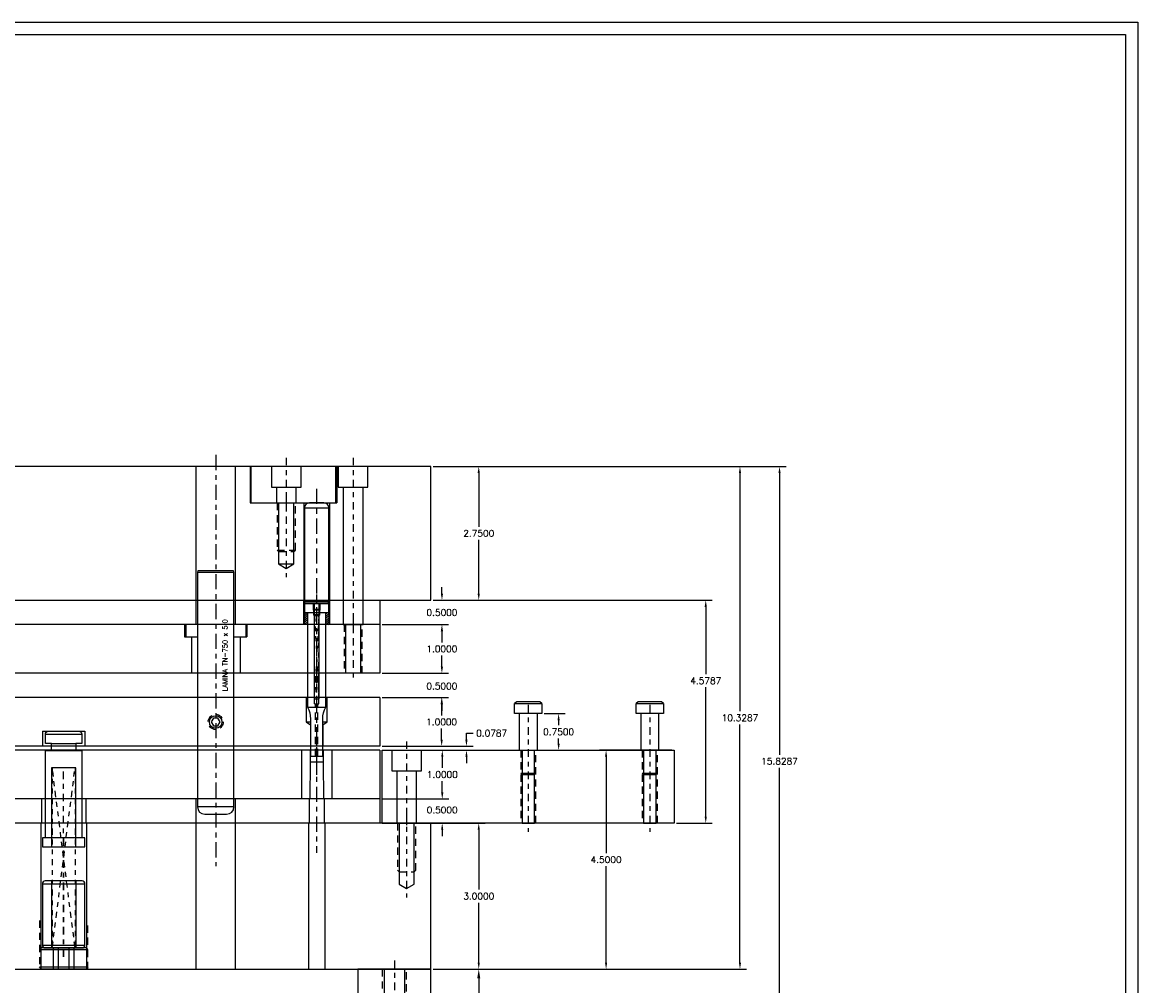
# Model space of a CAD drawing. Header units: inches. Extents: x -59 to 40, y -86 to 20.
# Tile 36 of 74: x 17 to 40, y -72 to -52. Entities that reach past the tile are written whole.
import ezdxf

# ---------------------------------------------------------------- set-up
doc = ezdxf.new("R2010")
doc.units = ezdxf.units.IN
doc.header["$MEASUREMENT"] = 0
for name, pattern in [('CENTER', [0.249, 0.156, -0.031, 0.031, -0.031]), ('CENTER-2', [0.498, 0.312, -0.062, 0.062, -0.062]), ('HIDDEN', [0.225, 0.15, -0.075]), ('PHANTOM', [0.25, 0.125, -0.025, 0.025, -0.025, 0.025, -0.025])]:
    doc.linetypes.add(name, pattern=pattern)
for name, color, linetype in [('SID-M-C', 3, 'CENTER'), ('SID-M-C2', 3, 'CENTER-2'), ('SID-M-D', 2, 'Continuous'), ('SID-M-H', 4, 'HIDDEN'), ('SID-M-P', 6, 'PHANTOM'), ('SID-M-S', 7, 'Continuous')]:
    doc.layers.add(name, color=color, linetype=linetype)
doc.styles.add('DIEMAKER', font='SIMPLEX.shx')
doc.styles.get("Standard").update_dxf_attribs({"font": 'txt.shx'})
doc.dimstyles.get("Standard").update_dxf_attribs({"dimtxt": 0.18, "dimasz": 0.18, "dimexe": 0.18, "dimexo": 0.0625, "dimgap": 0.09, "dimtad": 0, "dimtih": 1, "dimtoh": 1, "dimdec": 4, "dimzin": 0, "dimdsep": 46, "dimtxsty": 'Standard', "dimcen": 0.09, "dimadec": 0, "dimazin": 0, "dimtfac": 1, "dimtdec": 4, "dimtofl": 0, "dimtmove": 0, "dimatfit": 3, "dimfxl": 0, "dimtolj": 1, "dimtzin": 0, "dimarcsym": 0})

# ---------------------------------------------------------------- blocks, each defined once
blk = doc.blocks.new('*D112')
at = {"layer": 'DEFPOINTS', "color": 0, "transparency": 16777216}
for p in [(25.242, -71.352), (26.224, -71.352), (25.242, -76.852)]:
    blk.add_point(p, dxfattribs=at)
at = {"layer": 'SID-M-D', "color": 0, "lineweight": -2, "transparency": 16777216}
for p, q in [((25.292, -71.352), (26.349, -71.352)), ((26.224, -71.54), (26.224, -73.973)), ((26.224, -76.665), (26.224, -74.231)), ((25.292, -76.852), (26.349, -76.852))]:
    blk.add_line(p, q, dxfattribs=at)
at = {"layer": 'SID-M-D', "color": 0, "transparency": 16777216}
for points in [[(26.192, -71.54), (26.255, -71.54), (26.224, -71.352)], [(26.192, -76.665), (26.255, -76.665), (26.224, -76.852)]]:
    blk.add_solid(points, dxfattribs=at)
at = {"layer": 'SID-M-D', "color": 0, "transparency": 16777216, "insert": (26.224, -74.102), "char_height": 0.1378, "attachment_point": 5}
blk.add_mtext('\\A1;5.5000', dxfattribs=at)
blk = doc.blocks.new('*D115')
at = {"layer": 'DEFPOINTS', "color": 0, "transparency": 16777216}
for p in [(25.242, -68.352), (26.224, -68.352), (25.242, -71.352)]:
    blk.add_point(p, dxfattribs=at)
at = {"layer": 'SID-M-D', "color": 0, "lineweight": -2, "transparency": 16777216}
for p, q in [((25.289, -68.352), (26.359, -68.352)), ((26.224, -68.487), (26.224, -69.717)), ((26.224, -71.217), (26.224, -69.987)), ((25.289, -71.352), (26.359, -71.352))]:
    blk.add_line(p, q, dxfattribs=at)
at = {"layer": 'SID-M-D', "color": 0, "transparency": 16777216}
for points in [[(26.201, -68.487), (26.246, -68.487), (26.224, -68.352)], [(26.201, -71.217), (26.246, -71.217), (26.224, -71.352)]]:
    blk.add_solid(points, dxfattribs=at)
at = {"layer": 'SID-M-D', "color": 0, "transparency": 16777216, "insert": (26.224, -69.852), "char_height": 0.135, "attachment_point": 5}
blk.add_mtext('\\A1;3.0000', dxfattribs=at)
blk = doc.blocks.new('*D116')
at = {"layer": 'DEFPOINTS', "color": 0, "transparency": 16777216}
for p in [(28.841, -66.852), (30.242, -66.852), (25.242, -71.352)]:
    blk.add_point(p, dxfattribs=at)
at = {"layer": 'SID-M-D', "color": 0, "lineweight": -2, "transparency": 16777216}
for p, q in [((30.195, -66.852), (28.706, -66.852)), ((28.841, -66.987), (28.841, -68.967)), ((28.841, -71.217), (28.841, -69.237)), ((25.289, -71.352), (28.976, -71.352))]:
    blk.add_line(p, q, dxfattribs=at)
at = {"layer": 'SID-M-D', "color": 0, "transparency": 16777216}
for points in [[(28.819, -66.987), (28.864, -66.987), (28.841, -66.852)], [(28.819, -71.217), (28.864, -71.217), (28.841, -71.352)]]:
    blk.add_solid(points, dxfattribs=at)
at = {"layer": 'SID-M-D', "color": 0, "transparency": 16777216, "insert": (28.841, -69.102), "char_height": 0.135, "attachment_point": 5}
blk.add_mtext('\\A1;4.5000', dxfattribs=at)
blk = doc.blocks.new('*D117')
at = {"layer": 'DEFPOINTS', "color": 0, "transparency": 16777216}
for p in [(25.242, -61.023), (31.593, -61.023), (25.242, -71.352)]:
    blk.add_point(p, dxfattribs=at)
at = {"layer": 'SID-M-D', "color": 0, "lineweight": -2, "transparency": 16777216}
for p, q in [((25.289, -61.023), (31.728, -61.023)), ((31.593, -61.158), (31.593, -66.053)), ((31.593, -71.217), (31.593, -66.323)), ((25.289, -71.352), (31.728, -71.352))]:
    blk.add_line(p, q, dxfattribs=at)
at = {"layer": 'SID-M-D', "color": 0, "transparency": 16777216}
for points in [[(31.571, -61.158), (31.616, -61.158), (31.593, -61.023)], [(31.571, -71.217), (31.616, -71.217), (31.593, -71.352)]]:
    blk.add_solid(points, dxfattribs=at)
at = {"layer": 'SID-M-D', "color": 0, "transparency": 16777216, "insert": (31.593, -66.188), "char_height": 0.135, "attachment_point": 5}
blk.add_mtext('\\A1;10.3287', dxfattribs=at)
blk = doc.blocks.new('*D118')
at = {"layer": 'DEFPOINTS', "color": 0, "transparency": 16777216}
for p in [(24.192, -67.852), (25.473, -67.852), (24.192, -68.352)]:
    blk.add_point(p, dxfattribs=at)
at = {"layer": 'SID-M-D', "color": 0, "lineweight": -2, "transparency": 16777216}
for p, q in [((25.473, -67.717), (25.473, -67.582)), ((24.239, -67.852), (25.608, -67.852)), ((24.239, -68.352), (25.608, -68.352)), ((25.473, -68.487), (25.473, -68.622))]:
    blk.add_line(p, q, dxfattribs=at)
at = {"layer": 'SID-M-D', "color": 0, "transparency": 16777216}
for points in [[(25.45, -67.717), (25.495, -67.717), (25.473, -67.852)], [(25.45, -68.487), (25.495, -68.487), (25.473, -68.352)]]:
    blk.add_solid(points, dxfattribs=at)
at = {"layer": 'SID-M-D', "color": 0, "transparency": 16777216, "insert": (25.473, -68.082), "char_height": 0.135, "attachment_point": 5}
blk.add_mtext('\\A1;0.5000', dxfattribs=at)
blk = doc.blocks.new('*D119')
at = {"layer": 'DEFPOINTS', "color": 0, "transparency": 16777216}
for p in [(24.192, -66.852), (25.475, -66.852), (24.192, -67.852)]:
    blk.add_point(p, dxfattribs=at)
at = {"layer": 'SID-M-D', "color": 0, "lineweight": -2, "transparency": 16777216}
for p, q in [((24.239, -66.852), (25.61, -66.852)), ((25.475, -66.987), (25.475, -67.217)), ((25.475, -67.717), (25.475, -67.487)), ((24.239, -67.852), (25.61, -67.852))]:
    blk.add_line(p, q, dxfattribs=at)
at = {"layer": 'SID-M-D', "color": 0, "transparency": 16777216}
for points in [[(25.452, -66.987), (25.497, -66.987), (25.475, -66.852)], [(25.452, -67.717), (25.497, -67.717), (25.475, -67.852)]]:
    blk.add_solid(points, dxfattribs=at)
at = {"layer": 'SID-M-D', "color": 0, "transparency": 16777216, "insert": (25.475, -67.352), "char_height": 0.135, "attachment_point": 5}
blk.add_mtext('\\A1;1.0000', dxfattribs=at)
blk = doc.blocks.new('*D120')
at = {"layer": 'DEFPOINTS', "color": 0, "transparency": 16777216}
for p in [(24.192, -65.773), (25.461, -65.773), (24.192, -66.773)]:
    blk.add_point(p, dxfattribs=at)
at = {"layer": 'SID-M-D', "color": 0, "lineweight": -2, "transparency": 16777216}
for p, q in [((24.239, -65.773), (25.596, -65.773)), ((25.461, -65.908), (25.461, -66.138)), ((25.461, -66.638), (25.461, -66.408)), ((24.239, -66.773), (25.596, -66.773))]:
    blk.add_line(p, q, dxfattribs=at)
at = {"layer": 'SID-M-D', "color": 0, "transparency": 16777216}
for points in [[(25.439, -65.908), (25.484, -65.908), (25.461, -65.773)], [(25.439, -66.638), (25.484, -66.638), (25.461, -66.773)]]:
    blk.add_solid(points, dxfattribs=at)
at = {"layer": 'SID-M-D', "color": 0, "transparency": 16777216, "insert": (25.461, -66.273), "char_height": 0.135, "attachment_point": 5}
blk.add_mtext('\\A1;1.0000', dxfattribs=at)
blk = doc.blocks.new('*D121')
at = {"layer": 'DEFPOINTS', "color": 0, "transparency": 16777216}
for p in [(24.192, -65.273), (25.466, -65.273), (24.192, -65.773)]:
    blk.add_point(p, dxfattribs=at)
at = {"layer": 'SID-M-D', "color": 0, "lineweight": -2, "transparency": 16777216}
for p, q in [((25.466, -65.138), (25.466, -65.003)), ((24.239, -65.273), (25.601, -65.273)), ((24.239, -65.773), (25.601, -65.773)), ((25.466, -65.908), (25.466, -66.043))]:
    blk.add_line(p, q, dxfattribs=at)
at = {"layer": 'SID-M-D', "color": 0, "transparency": 16777216}
for points in [[(25.444, -65.138), (25.489, -65.138), (25.466, -65.273)], [(25.444, -65.908), (25.489, -65.908), (25.466, -65.773)]]:
    blk.add_solid(points, dxfattribs=at)
at = {"layer": 'SID-M-D', "color": 0, "transparency": 16777216, "insert": (25.466, -65.536), "char_height": 0.135, "attachment_point": 5}
blk.add_mtext('\\A1;0.5000', dxfattribs=at)
blk = doc.blocks.new('*D122')
at = {"layer": 'DEFPOINTS', "color": 0, "transparency": 16777216}
for p in [(24.192, -64.273), (25.466, -64.273), (24.192, -65.273)]:
    blk.add_point(p, dxfattribs=at)
at = {"layer": 'SID-M-D', "color": 0, "lineweight": -2, "transparency": 16777216}
for p, q in [((24.239, -64.273), (25.601, -64.273)), ((25.466, -64.408), (25.466, -64.638)), ((25.466, -65.138), (25.466, -64.908)), ((24.239, -65.273), (25.601, -65.273))]:
    blk.add_line(p, q, dxfattribs=at)
at = {"layer": 'SID-M-D', "color": 0, "transparency": 16777216}
for points in [[(25.444, -64.408), (25.489, -64.408), (25.466, -64.273)], [(25.444, -65.138), (25.489, -65.138), (25.466, -65.273)]]:
    blk.add_solid(points, dxfattribs=at)
at = {"layer": 'SID-M-D', "color": 0, "transparency": 16777216, "insert": (25.466, -64.773), "char_height": 0.135, "attachment_point": 5}
blk.add_mtext('\\A1;1.0000', dxfattribs=at)
blk = doc.blocks.new('*D123')
at = {"layer": 'DEFPOINTS', "color": 0, "transparency": 16777216}
for p in [(25.242, -63.773), (25.468, -63.773), (24.192, -64.273)]:
    blk.add_point(p, dxfattribs=at)
at = {"layer": 'SID-M-D', "color": 0, "lineweight": -2, "transparency": 16777216}
for p, q in [((25.468, -63.638), (25.468, -63.503)), ((25.289, -63.773), (25.603, -63.773)), ((24.239, -64.273), (25.603, -64.273)), ((25.468, -64.408), (25.468, -64.543))]:
    blk.add_line(p, q, dxfattribs=at)
at = {"layer": 'SID-M-D', "color": 0, "transparency": 16777216}
for points in [[(25.445, -63.638), (25.49, -63.638), (25.468, -63.773)], [(25.445, -64.408), (25.49, -64.408), (25.468, -64.273)]]:
    blk.add_solid(points, dxfattribs=at)
at = {"layer": 'SID-M-D', "color": 0, "transparency": 16777216, "insert": (25.468, -64.026), "char_height": 0.135, "attachment_point": 5}
blk.add_mtext('\\A1;0.5000', dxfattribs=at)
blk = doc.blocks.new('*D124')
at = {"layer": 'DEFPOINTS', "color": 0, "transparency": 16777216}
for p in [(25.242, -61.023), (26.224, -61.023), (25.242, -63.773)]:
    blk.add_point(p, dxfattribs=at)
at = {"layer": 'SID-M-D', "color": 0, "lineweight": -2, "transparency": 16777216}
for p, q in [((25.289, -61.023), (26.359, -61.023)), ((26.224, -61.158), (26.224, -62.263)), ((26.224, -63.638), (26.224, -62.533)), ((25.289, -63.773), (26.359, -63.773))]:
    blk.add_line(p, q, dxfattribs=at)
at = {"layer": 'SID-M-D', "color": 0, "transparency": 16777216}
for points in [[(26.201, -61.158), (26.246, -61.158), (26.224, -61.023)], [(26.201, -63.638), (26.246, -63.638), (26.224, -63.773)]]:
    blk.add_solid(points, dxfattribs=at)
at = {"layer": 'SID-M-D', "color": 0, "transparency": 16777216, "insert": (26.224, -62.398), "char_height": 0.135, "attachment_point": 5}
blk.add_mtext('\\A1;2.7500', dxfattribs=at)
blk = doc.blocks.new('*D125')
at = {"layer": 'DEFPOINTS', "color": 0, "transparency": 16777216}
for p in [(25.242, -61.023), (32.406, -61.023), (25.242, -76.852)]:
    blk.add_point(p, dxfattribs=at)
at = {"layer": 'SID-M-D', "color": 0, "lineweight": -2, "transparency": 16777216}
for p, q in [((25.289, -61.023), (32.541, -61.023)), ((32.406, -61.158), (32.406, -66.946)), ((32.406, -76.717), (32.406, -67.216)), ((25.289, -76.852), (32.541, -76.852))]:
    blk.add_line(p, q, dxfattribs=at)
at = {"layer": 'SID-M-D', "color": 0, "transparency": 16777216}
for points in [[(32.384, -61.158), (32.429, -61.158), (32.406, -61.023)], [(32.384, -76.717), (32.429, -76.717), (32.406, -76.852)]]:
    blk.add_solid(points, dxfattribs=at)
at = {"layer": 'SID-M-D', "color": 0, "transparency": 16777216, "insert": (32.406, -67.081), "char_height": 0.135, "attachment_point": 5}
blk.add_mtext('\\A1;15.8287', dxfattribs=at)
blk = doc.blocks.new('*D126')
at = {"layer": 'DEFPOINTS', "color": 0, "transparency": 16777216}
for p in [(27.523, -66.102), (27.866, -66.102), (27.428, -66.852)]:
    blk.add_point(p, dxfattribs=at)
at = {"layer": 'SID-M-D', "color": 0, "lineweight": -2, "transparency": 16777216}
for p, q in [((27.57, -66.102), (28.001, -66.102)), ((27.866, -66.237), (27.866, -66.342)), ((27.866, -66.717), (27.866, -66.612)), ((27.475, -66.852), (28.001, -66.852))]:
    blk.add_line(p, q, dxfattribs=at)
at = {"layer": 'SID-M-D', "color": 0, "transparency": 16777216}
for points in [[(27.843, -66.237), (27.888, -66.237), (27.866, -66.102)], [(27.843, -66.717), (27.888, -66.717), (27.866, -66.852)]]:
    blk.add_solid(points, dxfattribs=at)
at = {"layer": 'SID-M-D', "color": 0, "transparency": 16777216, "insert": (27.866, -66.477), "char_height": 0.135, "attachment_point": 5}
blk.add_mtext('\\A1;0.7500', dxfattribs=at)
blk = doc.blocks.new('*D136')
at = {"layer": 'DEFPOINTS', "color": 0, "transparency": 16777216}
for p in [(24.192, -66.773), (24.192, -66.852), (25.971, -66.773)]:
    blk.add_point(p, dxfattribs=at)
at = {"layer": 'SID-M-D', "color": 0, "lineweight": -2, "transparency": 16777216}
for p, q in [((25.971, -66.638), (25.971, -66.503)), ((25.971, -66.503), (26.106, -66.503)), ((24.239, -66.773), (26.106, -66.773)), ((24.239, -66.852), (26.106, -66.852)), ((25.971, -66.987), (25.971, -67.122))]:
    blk.add_line(p, q, dxfattribs=at)
at = {"layer": 'SID-M-D', "color": 0, "transparency": 16777216}
for points in [[(25.949, -66.638), (25.994, -66.638), (25.971, -66.773)], [(25.949, -66.987), (25.994, -66.987), (25.971, -66.852)]]:
    blk.add_solid(points, dxfattribs=at)
at = {"layer": 'SID-M-D', "color": 0, "transparency": 16777216, "insert": (26.489, -66.503), "char_height": 0.135, "attachment_point": 5}
blk.add_mtext('\\A1;0.0787', dxfattribs=at)
blk = doc.blocks.new('*D138')
at = {"layer": 'DEFPOINTS', "color": 0, "transparency": 16777216}
for p in [(25.242, -63.773), (30.89, -63.773), (30.242, -68.352)]:
    blk.add_point(p, dxfattribs=at)
at = {"layer": 'SID-M-D', "color": 0, "lineweight": -2, "transparency": 16777216}
for p, q in [((25.289, -63.773), (31.025, -63.773)), ((30.89, -63.908), (30.89, -65.291)), ((30.89, -68.217), (30.89, -65.561)), ((30.289, -68.352), (31.025, -68.352))]:
    blk.add_line(p, q, dxfattribs=at)
at = {"layer": 'SID-M-D', "color": 0, "transparency": 16777216}
for points in [[(30.867, -63.908), (30.912, -63.908), (30.89, -63.773)], [(30.867, -68.217), (30.912, -68.217), (30.89, -68.352)]]:
    blk.add_solid(points, dxfattribs=at)
at = {"layer": 'SID-M-D', "color": 0, "transparency": 16777216, "insert": (30.89, -65.426), "char_height": 0.135, "attachment_point": 5}
blk.add_mtext('\\A1;4.5787', dxfattribs=at)
blk = doc.blocks.new('dm108467')
at = {"layer": 'SID-M-H'}
blk.add_circle((0, 0), 0.156, dxfattribs=at)
at = {"layer": 'SID-M-S'}
blk.add_lwpolyline([(-0.045, 0.078), (-0.09, 0), (-0.045, -0.078), (0.045, -0.078), (0.09, 0), (0.045, 0.078)], close=True, dxfattribs=at)
blk.add_circle((0, 0), 0.129, dxfattribs=at)

msp = doc.modelspace()

# ---------------------------------------------------------------- hatches: boundary and pattern name
at = {"layer": 'SID-M-S'}
h = msp.add_hatch(dxfattribs=at)
h.set_pattern_fill('ANSI31', color=256, scale=0.25)
h.set_pattern_definition([(45, (-18.88996, -72.044487), (-0.022097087, 0.022097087), [])])
h.paths.add_polyline_path([(23.1419, -64.02333), (23.0794, -64.02333), (23.0794, -64.27333), (23.1419, -64.27333)])
h.paths.add_polyline_path([(22.7044, -64.02333), (22.6419, -64.02333), (22.6419, -64.27333), (22.7044, -64.27333)])

# ---------------------------------------------------------------- linework, layer by layer
at = {"layer": 'SID-M-C'}
for p, q in [((22.2669, -60.84333), (22.2669, -61.95333)), ((23.6419, -60.84333), (23.6419, -64.45333)), ((22.2669, -61.59333), (22.2669, -63.29708)), ((22.8919, -63.65583), (22.8919, -67.36233)), ((23.6419, -64.09333), (23.6419, -65.45333)), ((27.2419, -65.92203), (27.2419, -68.53203)), ((29.7419, -65.92203), (29.7419, -68.53203)), ((24.7419, -66.67203), (24.7419, -68.53203)), ((17.6919, -71.09503), (17.6919, -67.20633)), ((24.7419, -68.17203), (24.7419, -69.87578)), ((17.6919, -68.65953), (17.6919, -71.09503)), ((24.4919, -71.17203), (24.4919, -73.9086))]:
    msp.add_line(p, q, dxfattribs=at)
at = {"layer": 'SID-M-C2'}
for p, q in [((20.8169, -60.7876), (20.8169, -69.23753)), ((22.8919, -61.48286), (22.8919, -68.95932))]:
    msp.add_line(p, q, dxfattribs=at)
at = {"layer": 'SID-M-H'}
for p, q in [((22.0794, -62.74208), (22.4544, -62.74208)), ((23.4544, -64.27333), (23.4544, -65.27333)), ((23.8294, -65.27333), (23.8294, -64.27333)), ((22.8444, -65.89733), (22.8444, -65.79733)), ((22.8444, -65.79733), (22.9394, -65.79733)), ((22.9394, -65.89733), (22.9394, -65.79733)), ((22.8444, -65.89733), (22.9394, -65.89733)), ((22.8694, -66.97733), (22.8694, -65.89733)), ((22.9144, -66.97733), (22.9144, -65.89733)), ((27.0859, -66.85203), (27.0859, -68.35203)), ((27.3979, -68.35203), (27.3979, -66.85203)), ((29.5859, -66.85203), (29.5859, -68.35203)), ((29.8979, -68.35203), (29.8979, -66.85203))]:
    msp.add_line(p, q, dxfattribs=at)
for points in [[(22.0794, -61.77333), (22.0794, -62.74208), (22.11065, -62.77333), (22.42315, -62.77333), (22.4544, -62.74208), (22.4544, -61.77333)], [(24.5544, -68.35203), (24.5544, -69.32078), (24.58565, -69.35203), (24.89815, -69.35203), (24.9294, -69.32078), (24.9294, -68.35203)], [(17.1919, -70.35203), (17.1919, -71.35203), (17.6919, -71.35203), (18.1919, -71.35203), (18.1919, -70.35203)], [(24.2419, -71.35203), (24.2419, -73.06298), (24.28095, -73.10203), (24.70285, -73.10203), (24.7419, -73.06298), (24.7419, -71.35203)]]:
    msp.add_lwpolyline(points, dxfattribs=at)
at = {"layer": 'SID-M-P'}
for points in [[(22.84782, -64.08583), (22.93599, -65.79733), (22.93599, -64.08583), (22.84782, -65.79733), (22.84782, -64.08583)], [(17.9264, -70.91503), (17.4574, -67.21503), (17.4574, -70.91503), (17.9264, -67.21503), (17.9264, -70.91503)]]:
    msp.add_lwpolyline(points, dxfattribs=at)
at = {"layer": 'SID-M-S'}
for p, q in [((20.4109, -61.02333), (20.4109, -64.27333)), ((21.2229, -64.27333), (21.2229, -61.02333)), ((21.52315, -61.02333), (21.52315, -61.77333)), ((23.30565, -61.02333), (23.30565, -61.77333)), ((25.2419, -63.77333), (25.2419, -61.02333)), ((22.0639, -61.44833), (22.4699, -61.44833)), ((23.4389, -61.44833), (23.8449, -61.44833)), ((21.52315, -61.77333), (23.30565, -61.77333)), ((22.6269, -61.77333), (22.6269, -64.27333)), ((23.1569, -61.77333), (23.1569, -64.27333)), ((22.11065, -63.02333), (22.42315, -63.02333)), ((22.6269, -64.27333), (22.6269, -63.77333)), ((22.8294, -63.97433), (22.8294, -63.83583)), ((22.9544, -63.83583), (22.9544, -63.97433)), ((23.1569, -64.27333), (23.1569, -63.77333)), ((24.1919, -63.77333), (24.1919, -65.27333)), ((22.6419, -64.02333), (22.6419, -64.27333)), ((22.9544, -63.97433), (22.8294, -63.97433)), ((22.9544, -64.07233), (22.8294, -64.07233)), ((23.1419, -64.02333), (23.1419, -64.27333)), ((24.1919, -64.27333), (7.19194, -64.27333)), ((20.1764, -64.27333), (20.1764, -64.52333)), ((20.1999, -64.27333), (20.1999, -64.52333)), ((21.4339, -64.27333), (21.4339, -64.52333)), ((21.4574, -64.27333), (21.4574, -64.52333)), ((23.48565, -64.27333), (23.48565, -65.27333)), ((23.79815, -65.27333), (23.79815, -64.27333)), ((20.1764, -64.52333), (20.4419, -64.52333)), ((20.3169, -64.52333), (20.3169, -65.27333)), ((21.1919, -64.52333), (21.4574, -64.52333)), ((21.3169, -64.52333), (21.3169, -65.27333)), ((24.1919, -65.27333), (7.19194, -65.27333)), ((24.1919, -65.77333), (7.19194, -65.77333)), ((24.1919, -65.77333), (24.1919, -66.77333)), ((22.7044, -65.96708), (23.0794, -65.96708)), ((17.2544, -66.46203), (17.2544, -66.77333)), ((17.2544, -66.46203), (18.1294, -66.46203)), ((18.1294, -66.46203), (18.1294, -66.77333)), ((22.67315, -66.27333), (22.7659, -66.27333)), ((22.7629, -66.32718), (22.7629, -66.77333)), ((23.0179, -66.27333), (23.11065, -66.27333)), ((23.0209, -66.32718), (23.0209, -66.77333)), ((17.3169, -66.52453), (18.0669, -66.52453)), ((17.4419, -66.71203), (17.9419, -66.71203)), ((24.1919, -66.77333), (7.19194, -66.77333)), ((24.1919, -66.85203), (7.19194, -66.85203)), ((17.4419, -66.86203), (17.9419, -66.86203)), ((22.5794, -66.85203), (22.5794, -67.85203)), ((22.7599, -66.85203), (22.7599, -67.10203)), ((23.0239, -66.85203), (23.0239, -67.10203)), ((23.2044, -66.85203), (23.2044, -67.85203)), ((24.1919, -66.85203), (24.1919, -68.35203)), ((22.7599, -67.10203), (22.75336, -67.85203)), ((23.0239, -67.10203), (22.7599, -67.10203)), ((23.0239, -67.10203), (23.03045, -67.85203)), ((24.5389, -67.27703), (24.9449, -67.27703)), ((27.0859, -67.32453), (27.1134, -67.35203)), ((27.0859, -67.32453), (27.3979, -67.32453)), ((27.1134, -67.35203), (27.3704, -67.35203)), ((27.3704, -67.35203), (27.3979, -67.32453)), ((29.5859, -67.32453), (29.6134, -67.35203)), ((29.5859, -67.32453), (29.8979, -67.32453)), ((29.6134, -67.35203), (29.8704, -67.35203)), ((29.8704, -67.35203), (29.8979, -67.32453)), ((24.1919, -67.85203), (7.19194, -67.85203)), ((17.2389, -67.85203), (17.2389, -68.35203)), ((18.1449, -67.85203), (18.1449, -68.35203)), ((20.4109, -67.85203), (20.4109, -71.35203)), ((21.2229, -71.35203), (21.2229, -67.85203)), ((22.73836, -67.85203), (22.73836, -68.35203)), ((23.04545, -67.85203), (23.04545, -68.35203)), ((17.2234, -68.35203), (17.2234, -71.35203)), ((18.1604, -68.35203), (18.1604, -71.35203)), ((22.72336, -68.35203), (22.72336, -71.35203)), ((23.06045, -68.35203), (23.06045, -71.35203)), ((25.2419, -71.35203), (25.2419, -68.35203)), ((17.2544, -69.60003), (18.1294, -69.60003)), ((17.4419, -69.54003), (17.4419, -70.91503)), ((17.9419, -69.54003), (17.9419, -70.91503)), ((17.2544, -70.85503), (18.1294, -70.85503))]:
    msp.add_line(p, q, dxfattribs=at)
at = {"layer": 'SID-M-S', "color": 7}
for points in [[(-7.73176, -51.89929), (39.76824, -51.89929), (39.76824, -85.77431), (-7.73176, -85.77431)], [(-7.48176, -85.52431), (-7.48176, -52.14929), (39.51824, -52.14929), (39.51824, -85.52431)]]:
    msp.add_lwpolyline(points, close=True, dxfattribs=at)
at = {"layer": 'SID-M-S'}
for points in [[(25.2419, -63.77333), (25.2419, -61.02333), (6.2419, -61.02333), (6.2419, -63.77333)], [(21.9624, -61.02333), (21.9624, -61.44833), (22.0639, -61.44833), (22.0639, -61.77333), (22.4699, -61.77333), (22.4699, -61.44833), (22.5714, -61.44833), (22.5714, -61.02333)], [(23.3374, -61.02333), (23.3374, -61.44833), (23.4389, -61.44833), (23.4389, -64.27333), (23.8449, -64.27333), (23.8449, -61.44833), (23.9464, -61.44833), (23.9464, -61.02333)], [(22.11065, -61.77333), (22.11065, -63.02333), (22.2669, -63.11708), (22.42315, -63.02333), (22.42315, -61.77333)], [(22.6419, -61.87333), (22.6419, -62.13895), (22.6419, -63.00895), (22.6419, -63.80583)], [(23.1419, -63.80583), (23.1419, -63.00895), (23.1419, -62.13895), (23.1419, -61.87333)], [(21.1919, -63.19803), (21.1819, -63.16803), (20.4519, -63.16803), (20.4419, -63.19803), (21.1919, -63.19803)], [(20.4419, -63.19803), (20.4419, -68.01803)], [(21.1919, -68.01803), (21.1919, -63.19803)], [(6.2419, -63.77333), (25.2419, -63.77333)], [(22.6419, -63.80583), (22.6519, -63.83583), (23.1319, -63.83583), (23.1419, -63.80583), (22.6419, -63.80583)], [(22.9409, -64.08583), (22.9544, -64.07233), (22.9544, -63.97433), (22.9409, -63.96083), (22.8429, -63.96083), (22.8294, -63.97433), (22.8294, -64.07233), (22.8429, -64.08583), (22.9409, -64.08583)], [(22.8429, -63.83583), (22.8429, -64.08583), (22.8429, -64.08583), (22.8429, -65.79733)], [(22.9409, -65.79733), (22.9409, -64.08583), (22.9409, -64.08583), (22.9409, -63.83583)], [(22.67315, -65.77333), (22.67315, -66.27333), (22.7659, -66.32898)], [(23.0179, -66.32898), (23.11065, -66.27333), (23.11065, -65.77333)], [(27.5229, -65.89303), (27.48051, -65.8605), (27.0033, -65.8605), (26.9609, -65.89303), (27.5229, -65.89303), (27.5229, -66.10203), (26.9609, -66.10203), (26.9609, -65.89303)], [(30.0229, -65.89303), (29.98051, -65.8605), (29.5033, -65.8605), (29.4609, -65.89303), (30.0229, -65.89303), (30.0229, -66.10203), (29.4609, -66.10203), (29.4609, -65.89303)], [(27.0554, -66.10203), (27.0554, -66.85203), (27.4284, -66.85203), (27.4284, -66.10203)], [(29.5554, -66.10203), (29.5554, -66.85203), (29.9284, -66.85203), (29.9284, -66.10203)], [(24.4374, -66.85203), (24.4374, -67.27703), (24.5389, -67.27703), (24.5389, -68.35203), (24.9449, -68.35203), (24.9449, -67.27703), (25.0464, -67.27703), (25.0464, -66.85203)], [(27.1134, -66.85203), (27.1134, -68.35203), (27.2419, -68.35203), (27.3704, -68.35203), (27.3704, -66.85203)], [(29.6134, -66.85203), (29.6134, -68.35203), (29.7419, -68.35203), (29.8704, -68.35203), (29.8704, -66.85203)], [(17.9419, -68.83953), (17.9419, -67.21503), (17.4419, -67.21503), (17.4419, -68.83953)], [(25.2419, -68.35203), (6.2419, -68.35203)], [(6.2419, -68.35203), (6.2419, -71.35203), (25.2419, -71.35203), (25.2419, -68.35203)], [(24.58565, -68.35203), (24.58565, -69.60203), (24.7419, -69.69578), (24.89815, -69.60203), (24.89815, -68.35203)], [(17.1919, -70.94653), (18.1919, -70.94653), (18.1604, -70.91503), (17.2234, -70.91503), (17.1919, -70.94653)], [(17.6919, -71.35203), (17.58372, -71.35203), (17.58372, -70.91503), (17.47539, -70.91503), (17.47539, -71.35203), (17.90842, -71.35203), (17.90842, -70.91503), (17.80009, -70.91503), (17.80009, -71.35203), (17.6919, -71.35203)], [(17.1919, -71.30453), (18.1919, -71.30453), (18.1444, -71.35203), (17.2394, -71.35203), (17.1919, -71.30453)], [(24.28095, -71.35203), (24.28095, -73.60203), (24.4919, -73.7286), (24.70285, -73.60203), (24.70285, -71.35203)]]:
    msp.add_lwpolyline(points, dxfattribs=at)
for points in [[(21.5394, -61.02333), (21.5394, -61.77333), (23.2894, -61.77333), (23.2894, -61.02333)], [(22.6419, -63.83583), (22.6419, -64.02333), (23.1419, -64.02333), (23.1419, -63.83583)], [(24.2419, -68.35203), (24.2419, -66.85203), (30.2419, -66.85203), (30.2419, -68.35203)], [(18.1294, -68.83953), (18.1294, -68.65203), (17.2544, -68.65203), (17.2544, -68.83953)], [(23.7419, -71.35203), (23.7419, -76.85203), (25.2419, -76.85203), (25.2419, -71.35203)]]:
    msp.add_lwpolyline(points, close=True, dxfattribs=at)
for points in [[(22.6419, -61.87333), (23.1419, -61.87333, 0.41421356), (23.0419, -61.77333), (22.7419, -61.77333, 0.41421356), (22.6419, -61.87333, 0.41421356)], [(22.7044, -64.02333), (22.7044, -65.96708, -0.12596338), (22.7659, -66.20733), (22.7659, -66.97733), (23.0179, -66.97733), (23.0179, -66.20733, -0.12596338), (23.0794, -65.96708), (23.0794, -64.02333)], [(17.3169, -68.65203), (17.3169, -66.86203), (17.4419, -66.86203), (17.4419, -66.71203), (17.3169, -66.71203), (17.3169, -66.52453, -0.41421356), (17.3794, -66.46203), (18.0044, -66.46203, -0.41421356), (18.0669, -66.52453), (18.0669, -66.71203), (17.9419, -66.71203), (17.9419, -66.86203), (18.0669, -66.86203), (18.0669, -68.65203)], [(21.1919, -68.01803), (20.4419, -68.01803, 0.41421356), (20.5919, -68.16803), (21.0419, -68.16803, 0.41421356), (21.1919, -68.01803, 0.41421356)]]:
    msp.add_lwpolyline(points, format="xyb", dxfattribs=at)
msp.add_lwpolyline([(18.1294, -70.85503), (18.1294, -69.60003, 0.41421356), (18.0694, -69.54003), (17.3144, -69.54003, 0.41421356), (17.2544, -69.60003), (17.2544, -70.85503, 0.41421356), (17.3144, -70.91503), (18.0694, -70.91503, 0.41421356)], format="xyb", close=True, dxfattribs=at)

# ---------------------------------------------------------------- block references
msp.add_blockref('dm108467', (20.8169, -66.27333))

# ---------------------------------------------------------------- texts
at = {"layer": 'SID-M-D', "style": 'DIEMAKER'}
msp.add_text('LAMINA TN-750 x 5.0', height=0.1, rotation=90, dxfattribs=at).set_placement((21.0568, -65.64477))

# ---------------------------------------------------------------- dimensions: what is measured, and where the dimension line sits
at = {"layer": 'SID-M-D'}
for base, p1, p2, override, picture, middle in [((31.59347, -61.02333), (25.2419, -71.35203), (25.2419, -61.02333), {"dimscale": 0.75}, '*D117', (31.59347, -66.18768)), ((32.40647, -61.02333), (25.2419, -76.85203), (25.2419, -61.02333), {"dimscale": 0.75}, '*D125', (32.40647, -67.08135)), ((25.46758, -63.77333), (24.1919, -64.27333), (25.2419, -63.77333), {"dimscale": 0.75}, '*D123', (25.46758, -64.02634)), ((30.88994, -63.77333), (30.2419, -68.35203), (25.2419, -63.77333), {"dimscale": 0.75}, '*D138', (30.88994, -65.42643)), ((25.4664, -65.27333), (24.1919, -65.77333), (24.1919, -65.27333), {"dimscale": 0.75}, '*D121', (25.4664, -65.53581)), ((28.84118, -66.85203), (25.2419, -71.35203), (30.2419, -66.85203), {"dimscale": 0.75}, '*D116', (28.84118, -69.10203)), ((25.4729, -67.85203), (24.1919, -68.35203), (24.1919, -67.85203), {"dimscale": 0.75}, '*D118', (25.4729, -68.08184)), ((26.22374, -68.35203), (25.2419, -71.35203), (25.2419, -68.35203), {"dimscale": 0.75}, '*D115', (26.22374, -69.85203)), ((26.22374, -71.35203), (25.2419, -76.85203), (25.2419, -71.35203), {"dimtxt": 0.137795, "dimasz": 0.1875, "dimexe": 0.125, "dimexo": 0.05, "dimgap": 0.06, "dimtdec": 3, "dimfxl": 0.18}, '*D112', (26.22374, -74.10203))]:
    dim = msp.add_linear_dim(base=base, p1=p1, p2=p2, angle=90, dimstyle='Standard', override=override, dxfattribs=at)
    dim.commit()
    dim.dimension.update_dxf_attribs({"geometry": picture, "text_midpoint": middle, "dimtype": 160})
for base, p1, p2, picture, middle in [((26.22374, -61.02333), (25.2419, -63.77333), (25.2419, -61.02333), '*D124', (26.22374, -62.39833)), ((25.4664, -64.27333), (24.1919, -65.27333), (24.1919, -64.27333), '*D122', (25.4664, -64.77333)), ((25.46138, -65.77333), (24.1919, -66.77333), (24.1919, -65.77333), '*D120', (25.46138, -66.27333)), ((27.86573, -66.10203), (27.4284, -66.85203), (27.5229, -66.10203), '*D126', (27.86573, -66.47703)), ((25.97131, -66.77333), (24.1919, -66.85203), (24.1919, -66.77333), '*D136', (26.48881, -66.50333)), ((25.47456, -66.85203), (24.1919, -67.85203), (24.1919, -66.85203), '*D119', (25.47456, -67.35203))]:
    dim = msp.add_linear_dim(base=base, p1=p1, p2=p2, angle=90, dimstyle='Standard', override={"dimscale": 0.75}, dxfattribs=at)
    dim.commit()
    dim.dimension.update_dxf_attribs({"geometry": picture, "text_midpoint": middle})

doc.saveas('drawing.dxf')
